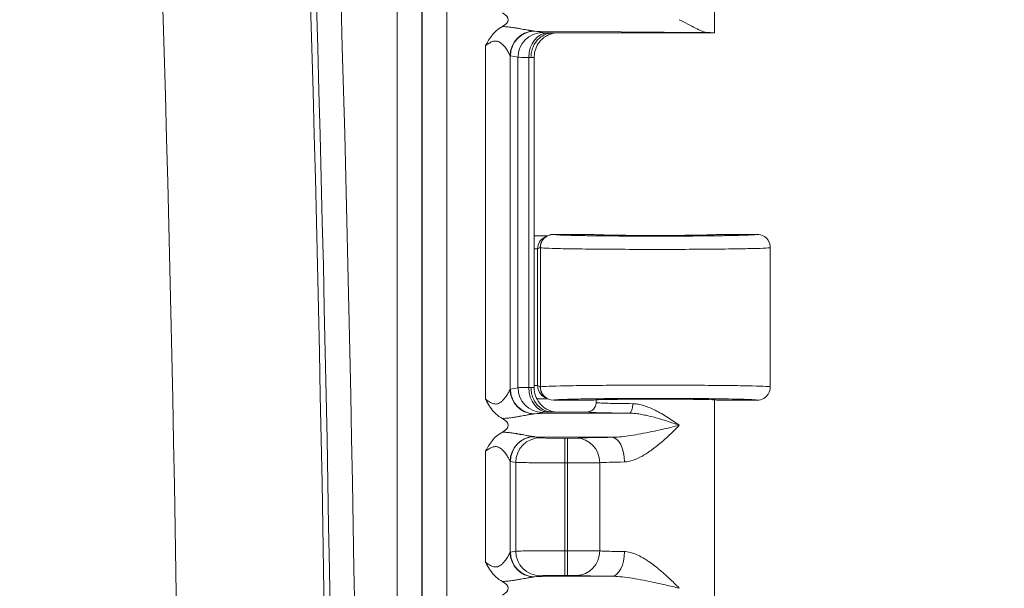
# Model space of a CAD drawing. Header units: inches. Extents: x 0 to 110, y 2 to 70.
# Tile 111 of 129: x 89.71 to 92.31, y 35.85 to 37.35. Entities that reach past the tile are written whole.
import ezdxf

# ---------------------------------------------------------------- set-up
doc = ezdxf.new("R2010")
doc.units = ezdxf.units.IN
doc.header["$LTSCALE"] = 3.25
doc.header["$MEASUREMENT"] = 0
for name, color, linetype, lineweight in [('Dimension (ANSI)', 7, 'Continuous', 9), ('Visible (ANSI)', 7, 'Continuous', 18), ('Visible Narrow (ANSI)', 7, 'Continuous', 5)]:
    doc.layers.add(name, color=color, linetype=linetype, lineweight=lineweight)
doc.styles.add('Note Text (ANSI)', font='arial.ttf')
doc.dimstyles.new('.XXX', dxfattribs={"dimscale": 3.25, "dimtxt": 0.095, "dimasz": 0.125, "dimexe": 0.1875, "dimexo": 0.125, "dimgap": 0.0625, "dimtad": 0, "dimtih": 1, "dimtoh": 1, "dimdec": 3, "dimrnd": 1e-08, "dimzin": 0, "dimdsep": 46, "dimtxsty": 'Note Text (ANSI)', "dimblk": 'Filled-1', "dimcen": 0.09, "dimdle": 0.45, "dimclrd": 256, "dimclre": 256, "dimclrt": 256, "dimadec": 0, "dimazin": 1, "dimtfac": 1.263158, "dimtofl": 0, "dimtmove": 0, "dimatfit": 3, "dimfxl": 1, "dimtolj": 1, "dimtzin": 4, "dimlwd": -1, "dimlwe": -1, "dimarcsym": 0})

# ---------------------------------------------------------------- blocks, each defined once
blk = doc.blocks.new('Filled-1')
at = {"color": 0}
for p, q in [((0, 0), (-1, 0.25)), ((-1, 0.25), (-1, -0.25)), ((-1, 0), (0, 0)), ((-1, -0.25), (0, 0))]:
    blk.add_line(p, q, dxfattribs=at)
at = {"color": 0, "flags": 128}
blk.add_lwpolyline([(-1, -0.25), (0, 0), (-1, 0.25), (-1, -0.25)], dxfattribs=at)
at = {"color": 0}
blk.add_solid([(-1, -0.25), (0, 0), (-1, 0.25), (-1, -0.25)], dxfattribs=at)
blk = doc.blocks.new('*D60')
at = {"layer": 'Defpoints', "color": 0, "transparency": 16777216}
for p in [(89.7069, 41.0811), (93.5097, 41.0811), (89.7069, 27.0561)]:
    blk.add_point(p, dxfattribs=at)
at = {"layer": 'Dimension (ANSI)', "transparency": 16777216}
for p, q in [((90.1132, 41.0811), (94.119, 41.0811)), ((93.5097, 40.6748), (93.5097, 34.4294)), ((93.5097, 27.4623), (93.5097, 33.7077)), ((90.1132, 27.0561), (94.119, 27.0561))]:
    blk.add_line(p, q, dxfattribs=at)
at = {"layer": 'Dimension (ANSI)', "transparency": 16777216, "xscale": 0.40625, "yscale": 0.40625, "zscale": 0.40625}
for p, rotation in [((93.5097, 41.0811), 90), ((93.5097, 27.0561), 270)]:
    blk.add_blockref('Filled-1', p, dxfattribs=dict(at, rotation=rotation))
at = {"layer": 'Dimension (ANSI)', "transparency": 16777216, "insert": (93.0032, 34.2263), "char_height": 0.30875, "attachment_point": 1, "style": 'Note Text (ANSI)'}
blk.add_mtext('\\A1;14.03', dxfattribs=at)

msp = doc.modelspace()

# ---------------------------------------------------------------- linework, layer by layer
at = {"layer": 'Visible (ANSI)'}
for p, q in [((91.5419, 37.8507), (91.5419, 37.3186)), ((91.5419, 37.3186), (91.1138, 37.3186)), ((91.0354, 37.3148), (91.0354, 37.3148)), ((91.0354, 37.2927), (91.0354, 37.2927)), ((91.0658, 36.3825), (91.0658, 37.2547)), ((91.1011, 36.7836), (91.0943, 36.7802)), ((91.1022, 36.7838), (91.1022, 36.7838)), ((91.2219, 36.7873), (91.1168, 36.7873)), ((91.6544, 36.7873), (91.5494, 36.7873)), ((91.6894, 36.7523), (91.6894, 36.3848)), ((91.0943, 36.357), (91.1011, 36.3535)), ((91.1022, 36.3533), (91.1022, 36.3533)), ((91.1168, 36.3498), (91.2219, 36.3498)), ((91.2294, 36.3507), (91.2294, 36.3436)), ((91.5419, 36.3507), (91.5419, 35.8186)), ((91.5494, 36.3498), (91.6544, 36.3498)), ((91.0086, 36.3041), (91.0086, 36.3041)), ((91.0354, 36.3085), (91.0354, 36.3085)), ((91.1138, 36.3186), (91.2044, 36.3186)), ((91.0354, 36.2448), (91.0354, 36.2448)), ((91.0354, 36.2308), (91.0354, 36.2308)), ((91.0354, 35.9064), (91.0354, 35.9063)), ((91.0086, 35.8741), (91.0086, 35.8741)), ((91.0354, 35.8785), (91.0354, 35.8785))]:
    msp.add_line(p, q, dxfattribs=at)
for centre, major_axis, ratio, start_param, end_param in [((90.9267, 37.3536), (-0.0702, 0), 0.412637, 2.479497, 3.803936), ((91.3857, 37.3186), (-0.1562, 0), 0.017455, 3.133593, 3.630531), ((91.0007, 37.2547), (0.0651, 0), 0.034893, 0.000033, 0.000097), ((91.0706, 36.8186), (-0.0345, -0.0069), 0.996044, 1.238569, 1.281992), ((91.1168, 36.7523), (0, 0.035), 0.999239, 0, 1.570796), ((91.1099, 36.7489), (0.0313, 0.0158), 0.998382, 1.414946, 1.415858), ((91.3857, 36.7873), (0.1637, 0), 0.017455, 3.141593, 6.283185), ((91.1168, 36.3848), (0, -0.035), 0.999239, 4.712389, 6.283185), ((91.1099, 36.3883), (0.0314, -0.0155), 0.998401, 4.859074, 4.859978), ((91.0706, 36.3186), (-0.0345, 0.0069), 0.996044, 5.903767, 5.903812), ((91.3857, 36.3498), (0.1637, 0), 0.017455, 0, 3.141593), ((90.9267, 36.2836), (0.0702, 0), 0.412637, 5.621092, 6.945529), ((90.9267, 35.8536), (0.0702, 0), 0.412637, 5.620974, 6.945529)]:
    msp.add_ellipse(centre, major_axis=major_axis, ratio=ratio, start_param=start_param, end_param=end_param, dxfattribs=at)
for points, knots in [([(91.4491, 37.3536), (91.4639, 37.3461), (91.4788, 37.338), (91.5045, 37.3251), (91.5154, 37.3201), (91.5236, 37.3199)], [0.0000001, 0.0000001, 0.0000001, 0.0000001, 0.135667, 0.135667, 0.2691124, 0.2691124, 0.2691124, 0.2691124]), ([(90.9374, 37.285), (90.9374, 37.2851), (90.9375, 37.2851), (90.9376, 37.2854), (90.9377, 37.2857), (90.9381, 37.2864), (90.9383, 37.2866), (90.9387, 37.2875), (90.939, 37.2881), (90.94, 37.2898), (90.9406, 37.291), (90.9426, 37.2945), (90.9439, 37.2969), (90.9484, 37.3043), (90.9517, 37.3092), (90.9611, 37.3207), (90.9695, 37.3291), (90.9821, 37.3358)], [-0.00062559, -0.00062559, -0.00062559, -0.00062559, 0, 0, 0.00128409, 0.00128409, 0.00217749, 0.00217749, 0.00396928, 0.00396928, 0.0075751, 0.0075751, 0.01506324, 0.01506324, 0.03166237, 0.03166237, 0.05600219, 0.05600219, 0.05600219, 0.05600219]), ([(91.0573, 37.2536), (91.0573, 37.2585), (91.0577, 37.2634), (91.0587, 37.2681), (91.0596, 37.2729), (91.0611, 37.2775), (91.0629, 37.2819), (91.0648, 37.2862), (91.067, 37.2904), (91.0697, 37.2941), (91.0723, 37.2979), (91.0753, 37.3013), (91.0786, 37.3044), (91.0819, 37.3074), (91.0854, 37.31), (91.0892, 37.3121), (91.093, 37.3142), (91.097, 37.3158), (91.1012, 37.3169), (91.1054, 37.318), (91.1098, 37.3186), (91.1138, 37.3186)], [0, 0, 0, 0, 0.142857, 0.142857, 0.142857, 0.285714, 0.285714, 0.285714, 0.428571, 0.428571, 0.428571, 0.571429, 0.571429, 0.571429, 0.714286, 0.714286, 0.714286, 0.857143, 0.857143, 0.857143, 1, 1, 1, 1]), ([(91.1195, 37.3186), (91.1195, 37.3186), (91.1195, 37.3186), (91.1184, 37.3184), (91.1171, 37.3182), (91.1144, 37.3175), (91.113, 37.3172), (91.1096, 37.3161), (91.1076, 37.3154), (91.1023, 37.3132), (91.099, 37.3115), (91.0912, 37.3065), (91.0867, 37.3028), (91.0783, 37.2936), (91.0745, 37.2878), (91.0688, 37.2754), (91.0669, 37.2686), (91.0659, 37.2594), (91.0658, 37.257), (91.0658, 37.2547)], [0.1317122, 0.1317122, 0.1317122, 0.1317122, 0.1318072, 0.1318072, 0.1457751, 0.1457751, 0.1579251, 0.1579251, 0.1748924, 0.1748924, 0.2029649, 0.2029649, 0.2465679, 0.2465679, 0.2980328, 0.2980328, 0.350578, 0.350578, 0.3685429, 0.3685429, 0.3685429, 0.3685429]), ([(91.0673, 36.7837), (91.0679, 36.7837), (91.0684, 36.7836), (91.0689, 36.7836), (91.0695, 36.7836), (91.07, 36.7836), (91.0705, 36.7836)], [0, 0, 0, 0, 0.499997, 0.499997, 0.499997, 0.999994, 0.999994, 0.999994, 0.999994]), ([(91.0705, 36.7836), (91.0738, 36.7836), (91.077, 36.7836), (91.0802, 36.7836), (91.0814, 36.7836), (91.0825, 36.7836), (91.0837, 36.7836), (91.0866, 36.7836), (91.0896, 36.7837), (91.0925, 36.7837), (91.094, 36.7837), (91.0954, 36.7837), (91.0968, 36.7837), (91.0984, 36.7838), (91.0999, 36.7838), (91.1015, 36.7838)], [0, 0, 0, 0, 0.2460897, 0.2460897, 0.2460897, 0.3333333, 0.3333333, 0.3333333, 0.5568352, 0.5568352, 0.5568352, 0.6666667, 0.6666667, 0.6666667, 0.7848083, 0.7848083, 0.7848083, 0.7848083]), ([(91.6544, 36.7873), (91.6605, 36.7873), (91.6666, 36.7857), (91.6719, 36.7826), (91.6746, 36.7811), (91.6771, 36.7792), (91.6792, 36.7771), (91.6813, 36.775), (91.6832, 36.7725), (91.6847, 36.7698), (91.6878, 36.7645), (91.6894, 36.7584), (91.6894, 36.7523)], [0, 0, 0, 0, 0.333333, 0.333333, 0.333333, 0.499913, 0.499913, 0.499913, 0.666667, 0.666667, 0.666667, 1, 1, 1, 1]), ([(91.0573, 36.3836), (91.0573, 36.378), (91.0579, 36.3723), (91.0591, 36.3669), (91.0603, 36.3614), (91.0623, 36.3561), (91.0648, 36.3512), (91.0673, 36.3462), (91.0703, 36.3417), (91.0739, 36.3376), (91.0774, 36.3336), (91.0813, 36.3301), (91.0857, 36.3272), (91.09, 36.3244), (91.0947, 36.3222), (91.0993, 36.3208), (91.104, 36.3193), (91.1087, 36.3186), (91.1138, 36.3186)], [0, 0, 0, 0, 0.166667, 0.166667, 0.166667, 0.333333, 0.333333, 0.333333, 0.5, 0.5, 0.5, 0.666667, 0.666667, 0.666667, 0.833333, 0.833333, 0.833333, 1, 1, 1, 1]), ([(91.0658, 36.3825), (91.0658, 36.3755), (91.067, 36.3683), (91.0714, 36.3552), (91.0747, 36.3489), (91.083, 36.3379), (91.0881, 36.333), (91.0965, 36.3272), (91.0994, 36.3255), (91.1052, 36.3227), (91.108, 36.3216), (91.1127, 36.3201), (91.1146, 36.3196), (91.1171, 36.319), (91.1179, 36.3188), (91.1189, 36.3187), (91.1192, 36.3186), (91.1195, 36.3186)], [0, 0, 0, 0, 0.0535025, 0.0535025, 0.1061013, 0.1061013, 0.1586868, 0.1586868, 0.1843444, 0.1843444, 0.2081123, 0.2081123, 0.2244023, 0.2244023, 0.2329263, 0.2329263, 0.2364161, 0.2364161, 0.2364161, 0.2364161]), ([(91.6894, 36.3848), (91.6894, 36.3787), (91.6878, 36.3726), (91.6847, 36.3673), (91.6832, 36.3647), (91.6813, 36.3622), (91.6792, 36.3601), (91.6771, 36.358), (91.6746, 36.356), (91.6719, 36.3545), (91.6666, 36.3515), (91.6605, 36.3498), (91.6544, 36.3498)], [0, 0, 0, 0, 0.333333, 0.333333, 0.333333, 0.500146, 0.500146, 0.500146, 0.666667, 0.666667, 0.666667, 1, 1, 1, 1]), ([(90.9821, 36.3014), (90.9757, 36.3048), (90.9697, 36.309), (90.9643, 36.3139), (90.9637, 36.3145), (90.9631, 36.3151), (90.9625, 36.3157), (90.9578, 36.3203), (90.9536, 36.3254), (90.9497, 36.3311), (90.949, 36.3321), (90.9483, 36.3332), (90.9476, 36.3343), (90.944, 36.3398), (90.9406, 36.3458), (90.9374, 36.3522)], [0, 0, 0, 0, 0.333333, 0.333333, 0.333333, 0.372535, 0.372535, 0.372535, 0.666667, 0.666667, 0.666667, 0.721011, 0.721011, 0.721011, 1, 1, 1, 1]), ([(91.1015, 36.3534), (91.0983, 36.3534), (91.0951, 36.3534), (91.0883, 36.3535), (91.0848, 36.3535), (91.0784, 36.3536), (91.0755, 36.3536), (91.0726, 36.3536)], [-0.08665838, -0.08665838, -0.08665838, -0.08665838, -0.05735899, -0.05735899, -0.02778619, -0.02778619, -0.0052301, -0.0052301, -0.0052301, -0.0052301]), ([(91.2044, 36.3186), (91.2088, 36.3186), (91.2132, 36.3197), (91.2169, 36.3219), (91.2188, 36.323), (91.2206, 36.3244), (91.2221, 36.3259), (91.2236, 36.3274), (91.225, 36.3292), (91.2261, 36.3311), (91.2283, 36.3349), (91.2294, 36.3392), (91.2294, 36.3436)], [0, 0, 0, 0, 0.3333333, 0.3333333, 0.3333333, 0.4993877, 0.4993877, 0.4993877, 0.6666667, 0.6666667, 0.6666667, 0.9993296, 0.9993296, 0.9993296, 0.9993296]), ([(90.9374, 36.215), (90.9374, 36.2151), (90.9375, 36.2151), (90.9376, 36.2154), (90.9377, 36.2157), (90.9381, 36.2164), (90.9383, 36.2166), (90.9387, 36.2175), (90.939, 36.2181), (90.94, 36.2198), (90.9406, 36.221), (90.9426, 36.2245), (90.9439, 36.2269), (90.9484, 36.2343), (90.9517, 36.2392), (90.9611, 36.2507), (90.9695, 36.2591), (90.9821, 36.2658)], [-0.00062559, -0.00062559, -0.00062559, -0.00062559, 0, 0, 0.00128069, 0.00128069, 0.00217179, 0.00217179, 0.00395896, 0.00395896, 0.00755549, 0.00755549, 0.0150246, 0.0150246, 0.03158177, 0.03158177, 0.05585964, 0.05585964, 0.05585964, 0.05585964]), ([(90.9821, 35.8714), (90.9757, 35.8748), (90.9697, 35.879), (90.9643, 35.8839), (90.9637, 35.8845), (90.9631, 35.8851), (90.9625, 35.8857), (90.9578, 35.8903), (90.9536, 35.8954), (90.9497, 35.9011), (90.949, 35.9021), (90.9483, 35.9032), (90.9476, 35.9043), (90.944, 35.9098), (90.9406, 35.9158), (90.9374, 35.9222)], [0, 0, 0, 0, 0.333333, 0.333333, 0.333333, 0.372532, 0.372532, 0.372532, 0.666667, 0.666667, 0.666667, 0.721008, 0.721008, 0.721008, 1, 1, 1, 1])]:
    msp.add_open_spline(points, degree=3, knots=knots, dxfattribs=at)
at = {"layer": 'Visible Narrow (ANSI)'}
for p, q in [((90.7038, 40.0481), (90.7038, 28.0891)), ((90.7688, 40.0481), (90.7688, 28.0891)), ((90.7698, 28.0882), (90.7698, 40.049)), ((90.8348, 28.0882), (90.8348, 40.049)), ((91.0677, 37.3235), (91.5236, 37.3199)), ((91.0677, 37.3235), (91.0878, 37.3195)), ((90.9374, 37.285), (90.9374, 36.3522)), ((91.0021, 37.259), (91.0021, 36.3782)), ((91.0029, 37.2585), (91.023, 37.2545)), ((91.023, 37.2545), (91.023, 36.3827)), ((91.0514, 37.2539), (91.0514, 36.3833)), ((91.1171, 36.7872), (91.1168, 36.7873)), ((91.0749, 36.7489), (91.0658, 36.7489)), ((91.0818, 36.7523), (91.0749, 36.7489)), ((91.0749, 36.3883), (91.0749, 36.7489)), ((91.0821, 36.7522), (91.0818, 36.7523)), ((91.0821, 36.7522), (91.0821, 36.385)), ((91.0029, 36.3787), (91.023, 36.3827)), ((91.0749, 36.3883), (91.0658, 36.3883)), ((91.0749, 36.3883), (91.0818, 36.3848)), ((91.0818, 36.3848), (91.0821, 36.385)), ((91.1168, 36.3498), (91.1171, 36.35)), ((91.0677, 36.3137), (91.0878, 36.3177)), ((91.0677, 36.3137), (91.3166, 36.3156)), ((91.0677, 36.2535), (91.2708, 36.2519)), ((91.0677, 36.2535), (91.0819, 36.2506)), ((91.1467, 36.1846), (91.1467, 36.2496)), ((91.1467, 36.2496), (91.1541, 36.2496)), ((91.1541, 36.1846), (91.1541, 36.2496)), ((90.9374, 36.215), (90.9374, 35.9222)), ((91.0021, 36.189), (91.0021, 35.9482)), ((91.0029, 36.1885), (91.0172, 36.1857)), ((91.0172, 36.1857), (91.0172, 35.9515)), ((91.1467, 36.1846), (91.1467, 35.9525)), ((91.1467, 36.1846), (91.1541, 36.1846)), ((91.1541, 36.1846), (91.1541, 35.9525)), ((91.2387, 36.1849), (91.2387, 35.9523)), ((91.0029, 35.9487), (91.0172, 35.9515)), ((91.1467, 35.9525), (91.1541, 35.9525)), ((91.1467, 35.8875), (91.1467, 35.9525)), ((91.1541, 35.8875), (91.1541, 35.9525)), ((91.0677, 35.8837), (91.0819, 35.8865)), ((91.1467, 35.8875), (91.1541, 35.8875)), ((91.0677, 35.8837), (91.2708, 35.8853))]:
    msp.add_line(p, q, dxfattribs=at)
for radius in [112.5149, 112.5304, 112.5954, 112.1249]:
    msp.add_arc((-21.9906, 34.0686), radius, 358.131383, 1.868617, dxfattribs=at)
for centre, major_axis, ratio, start_param, end_param in [((91.0669, 37.259), (0.0468, 0.0451), 0.992151, 0.842128, 2.370478), ((91.0677, 37.2585), (0.0127, 0.0637), 0.996044, 0.197689, 1.766964), ((91.0878, 37.2545), (0.0127, 0.0637), 0.996044, 0.197763, 1.766963), ((91.102, 37.2539), (0.0014, 0.065), 0.777978, 0.027774, 1.587614), ((91.0008, 37.2525), (0.065, 0), 0.03467, 0.516581, 0.67895), ((91.0007, 37.2547), (0.0651, 0), 0.034893, 5.766594, 6.283219), ((91.1099, 36.7489), (0.0313, 0.0158), 0.998382, 1.568224, 2.67581), ((91.1171, 36.7522), (0.0156, 0.0313), 0.999239, 0.46383, 2.034018), ((91.1513, 36.3826), (-0.1288, 0), 0.008753, 5.600619, 6.195678), ((91.0878, 36.3827), (0.0127, -0.0637), 0.996044, 4.51622, 6.085475), ((91.0006, 36.3847), (0.0652, 0), 0.035069, 5.604491, 5.7665), ((91.102, 36.3833), (0.0014, -0.065), 0.777979, 4.695572, 6.255395), ((91.0028, 36.3825), (-0.063, 0), 0.035436, 3.666836, 3.666852), ((91.0028, 36.3825), (-0.063, 0), 0.035436, 3.141771, 3.66682), ((91.1099, 36.3883), (0.0314, -0.0155), 0.998401, 3.599147, 4.7067), ((91.1171, 36.385), (0.0156, -0.0313), 0.999239, 4.249165, 5.818974), ((91.0026, 36.3764), (-0.00076, -0.00229), 0.543075, 3.441459, 3.99128), ((91.0669, 36.3782), (-0.0468, 0.0451), 0.992153, 0.771304, 2.29972), ((91.0677, 36.3787), (0.0127, -0.0637), 0.996044, 4.516222, 6.085497), ((91.3166, 36.3406), (-0.0002, -0.025), 0.380987, 0.018874, 1.573522), ((91.0669, 36.189), (0.0468, 0.0451), 0.992151, 0.842128, 2.370478), ((91.0677, 36.1885), (0.0127, 0.0637), 0.996044, 0.197689, 1.766964), ((91.0819, 36.1857), (0.0127, 0.0637), 0.996044, 0.197737, 1.766966), ((91.2707, 36.1869), (-0.0007, 0.065), 0.519707, 4.707101, 6.262973), ((91.1776, 36.1849), (-0.0031, 0.0649), 0.940262, 4.66704, 6.231911), ((91.3857, 36.1836), (-0.1563, 0), 0.024701, 5.258729, 5.936285), ((91.0026, 35.9464), (-0.00076, -0.00229), 0.543075, 3.441459, 3.99128), ((91.0669, 35.9482), (-0.0468, 0.0451), 0.992153, 0.771304, 2.29972), ((91.0677, 35.9487), (0.0127, -0.0637), 0.996044, 4.516222, 6.085497), ((91.0819, 35.9515), (0.0127, -0.0637), 0.996044, 4.516219, 6.085428), ((91.1776, 35.9523), (-0.0031, -0.0649), 0.940262, 0.051276, 1.616146), ((91.2708, 35.9503), (-0.0007, -0.065), 0.519505, 0.020946, 1.576251)]:
    msp.add_ellipse(centre, major_axis=major_axis, ratio=ratio, start_param=start_param, end_param=end_param, dxfattribs=at)
for points, knots in [([(90.9821, 37.3358), (90.9847, 37.3356), (90.9875, 37.3354), (90.9904, 37.3352), (90.9933, 37.3349), (90.9964, 37.3346), (90.9995, 37.3343), (91.0027, 37.3339), (91.006, 37.3335), (91.0093, 37.333), (91.0094, 37.333), (91.0096, 37.333), (91.0098, 37.3329), (91.0129, 37.3325), (91.0161, 37.332), (91.0192, 37.3315), (91.0194, 37.3314), (91.0196, 37.3314), (91.0199, 37.3314), (91.0229, 37.3309), (91.0259, 37.3303), (91.0288, 37.3298), (91.029, 37.3298), (91.0293, 37.3297), (91.0296, 37.3297), (91.0324, 37.3292), (91.0351, 37.3287), (91.0376, 37.3282), (91.0379, 37.3281), (91.0382, 37.3281), (91.0385, 37.328), (91.041, 37.3276), (91.0433, 37.3271), (91.0454, 37.3268), (91.0457, 37.3267), (91.046, 37.3266), (91.0463, 37.3266), (91.0483, 37.3262), (91.0501, 37.3259), (91.0518, 37.3256), (91.0521, 37.3255), (91.0524, 37.3255), (91.0527, 37.3254), (91.0543, 37.3251), (91.0557, 37.3249), (91.057, 37.3247), (91.0573, 37.3246), (91.0576, 37.3246), (91.0578, 37.3246), (91.0591, 37.3244), (91.0602, 37.3242), (91.0613, 37.3241), (91.0615, 37.324), (91.0617, 37.324), (91.062, 37.324), (91.063, 37.3238), (91.0638, 37.3237), (91.0647, 37.3237)], [0.0000025, 0.0000025, 0.0000025, 0.0000025, 0.0909091, 0.0909091, 0.0909091, 0.1818182, 0.1818182, 0.1818182, 0.2727273, 0.2727273, 0.2727273, 0.2773277, 0.2773277, 0.2773277, 0.3636364, 0.3636364, 0.3636364, 0.3700444, 0.3700444, 0.3700444, 0.4545455, 0.4545455, 0.4545455, 0.4627586, 0.4627586, 0.4627586, 0.5454545, 0.5454545, 0.5454545, 0.5554928, 0.5554928, 0.5554928, 0.6363636, 0.6363636, 0.6363636, 0.6482745, 0.6482745, 0.6482745, 0.7272727, 0.7272727, 0.7272727, 0.7409922, 0.7409922, 0.7409922, 0.8181818, 0.8181818, 0.8181818, 0.8337261, 0.8337261, 0.8337261, 0.9090909, 0.9090909, 0.9090909, 0.9264008, 0.9264008, 0.9264008, 1, 1, 1, 1]), ([(91.0647, 37.3237), (91.0652, 37.3236), (91.0662, 37.3235), (91.0672, 37.3235), (91.0677, 37.3235)], [0.00017, 0.00017, 0.00017, 0.00017, 0.5, 1, 1, 1, 1]), ([(91.0878, 37.3195), (91.088, 37.3194), (91.0884, 37.3194), (91.0888, 37.3193), (91.0896, 37.3193), (91.0908, 37.3192), (91.0922, 37.3192), (91.0936, 37.3191), (91.0951, 37.319), (91.0969, 37.319), (91.0984, 37.3189), (91.1001, 37.3189), (91.102, 37.3189)], [0, 0, 0, 0, 0.1912749, 0.1912749, 0.1912749, 0.5, 0.5, 0.5, 0.7763274, 0.7763274, 0.7763274, 1, 1, 1, 1]), ([(90.9374, 37.285), (90.9392, 37.2863), (90.9409, 37.2876), (90.9425, 37.2887), (90.9441, 37.2898), (90.9457, 37.2909), (90.9472, 37.2918), (90.9486, 37.2926), (90.95, 37.2934), (90.9514, 37.2941), (90.9527, 37.2948), (90.954, 37.2953), (90.9553, 37.2958), (90.9565, 37.2962), (90.9577, 37.2966), (90.9589, 37.2968), (90.9601, 37.2971), (90.9613, 37.2973), (90.9625, 37.2973), (90.9636, 37.2974), (90.9648, 37.2974), (90.966, 37.2972), (90.9672, 37.2971), (90.9685, 37.2968), (90.9697, 37.2964), (90.971, 37.296), (90.9723, 37.2955), (90.9737, 37.2948), (90.9751, 37.294), (90.9765, 37.2931), (90.978, 37.292), (90.9794, 37.2909), (90.9809, 37.2896), (90.9824, 37.2881), (90.9838, 37.2867), (90.9853, 37.2851), (90.9867, 37.2834), (90.9881, 37.2817), (90.9894, 37.28), (90.9907, 37.2782), (90.9919, 37.2765), (90.9931, 37.2748), (90.9942, 37.2731), (90.9952, 37.2715), (90.9962, 37.27), (90.997, 37.2686), (90.9978, 37.2672), (90.9985, 37.266), (90.9991, 37.2649), (90.9997, 37.2638), (91.0002, 37.2629), (91.0006, 37.2621), (91.001, 37.2613), (91.0013, 37.2607), (91.0016, 37.2602), (91.0018, 37.2596), (91.002, 37.2593), (91.0021, 37.259)], [0.0000131, 0.0000131, 0.0000131, 0.0000131, 0.0526316, 0.0526316, 0.0526316, 0.1052632, 0.1052632, 0.1052632, 0.1578947, 0.1578947, 0.1578947, 0.2105263, 0.2105263, 0.2105263, 0.2631579, 0.2631579, 0.2631579, 0.3157895, 0.3157895, 0.3157895, 0.3684211, 0.3684211, 0.3684211, 0.4210526, 0.4210526, 0.4210526, 0.4736842, 0.4736842, 0.4736842, 0.5263158, 0.5263158, 0.5263158, 0.5789474, 0.5789474, 0.5789474, 0.6315789, 0.6315789, 0.6315789, 0.6842105, 0.6842105, 0.6842105, 0.7368421, 0.7368421, 0.7368421, 0.7894737, 0.7894737, 0.7894737, 0.8421053, 0.8421053, 0.8421053, 0.8947368, 0.8947368, 0.8947368, 0.9473684, 0.9473684, 0.9473684, 0.9999994, 0.9999994, 0.9999994, 0.9999994]), ([(91.023, 37.2545), (91.0241, 37.2544), (91.0302, 37.2542), (91.0433, 37.254), (91.0514, 37.2539)], [0.0000001, 0.0000001, 0.0000001, 0.0000001, 0.5, 0.9999997, 0.9999997, 0.9999997, 0.9999997]), ([(91.6544, 36.7873), (91.6545, 36.7871), (91.6534, 36.7868), (91.6497, 36.7864), (91.6472, 36.7862), (91.6395, 36.7858), (91.6338, 36.7855), (91.6226, 36.7851), (91.6179, 36.785), (91.6032, 36.7845), (91.592, 36.7843), (91.5744, 36.784), (91.5692, 36.7839), (91.5486, 36.7836), (91.5318, 36.7834), (91.5095, 36.7832), (91.5051, 36.7831), (91.4802, 36.7829), (91.4585, 36.7828), (91.4336, 36.7827), (91.4309, 36.7827), (91.4037, 36.7826), (91.3786, 36.7826), (91.3535, 36.7827), (91.353, 36.7827), (91.3274, 36.7827), (91.3027, 36.7828), (91.2778, 36.783), (91.2762, 36.783), (91.2531, 36.7832), (91.233, 36.7834), (91.2117, 36.7837), (91.2086, 36.7838), (91.1898, 36.7841), (91.1757, 36.7844), (91.1602, 36.7848), (91.1568, 36.7849), (91.144, 36.7852), (91.1362, 36.7855), (91.1276, 36.786), (91.1253, 36.7861), (91.1198, 36.7866), (91.1177, 36.7869), (91.1171, 36.7872)], [0, 0, 0, 0, 0.04854, 0.04854, 0.090909, 0.090909, 0.147971, 0.147971, 0.181818, 0.181818, 0.246869, 0.246869, 0.272727, 0.272727, 0.345864, 0.345864, 0.363636, 0.363636, 0.444869, 0.444869, 0.454545, 0.454545, 0.543838, 0.543838, 0.545455, 0.545455, 0.636364, 0.636364, 0.642813, 0.642813, 0.727273, 0.727273, 0.741774, 0.741774, 0.818182, 0.818182, 0.840631, 0.840631, 0.909091, 0.909091, 0.940055, 0.940055, 1, 1, 1, 1]), ([(90.9374, 36.3522), (90.9421, 36.3487), (90.9464, 36.3457), (90.9505, 36.3435), (90.9545, 36.3414), (90.9585, 36.3401), (90.9621, 36.3398), (90.9657, 36.3395), (90.9689, 36.3402), (90.9717, 36.3414), (90.9746, 36.3426), (90.977, 36.3444), (90.9792, 36.3462), (90.9814, 36.348), (90.9833, 36.3499), (90.9851, 36.3519), (90.9868, 36.3538), (90.9883, 36.3557), (90.9897, 36.3575), (90.991, 36.3594), (90.9922, 36.3611), (90.9933, 36.3627), (90.9944, 36.3644), (90.9954, 36.3659), (90.9962, 36.3673), (90.9971, 36.3687), (90.9978, 36.37), (90.9984, 36.3711), (90.9991, 36.3723), (90.9996, 36.3733), (91.0001, 36.3742), (91.0006, 36.375), (91.001, 36.3758), (91.0013, 36.3765), (91.0017, 36.3772), (91.0019, 36.3778), (91.0021, 36.3782)], [0, 0, 0, 0, 0.0833333, 0.0833333, 0.0833333, 0.1666667, 0.1666667, 0.1666667, 0.25, 0.25, 0.25, 0.3333333, 0.3333333, 0.3333333, 0.4166667, 0.4166667, 0.4166667, 0.5, 0.5, 0.5, 0.5833333, 0.5833333, 0.5833333, 0.6666667, 0.6666667, 0.6666667, 0.75, 0.75, 0.75, 0.8333333, 0.8333333, 0.8333333, 0.9166667, 0.9166667, 0.9166667, 0.9999998, 0.9999998, 0.9999998, 0.9999998]), ([(91.1171, 36.35), (91.1177, 36.3503), (91.1198, 36.3506), (91.1253, 36.351), (91.1275, 36.3512), (91.1361, 36.3516), (91.144, 36.3519), (91.1568, 36.3523), (91.1602, 36.3524), (91.1757, 36.3528), (91.1898, 36.3531), (91.2086, 36.3534), (91.2117, 36.3534), (91.233, 36.3537), (91.2531, 36.3539), (91.2761, 36.3541), (91.2778, 36.3541), (91.3028, 36.3543), (91.3274, 36.3544), (91.353, 36.3545), (91.3534, 36.3545), (91.3786, 36.3545), (91.4037, 36.3545), (91.4309, 36.3545), (91.4336, 36.3545), (91.4584, 36.3544), (91.4802, 36.3542), (91.5051, 36.354), (91.5095, 36.354), (91.5318, 36.3538), (91.5486, 36.3536), (91.5692, 36.3533), (91.5744, 36.3532), (91.592, 36.3529), (91.6032, 36.3526), (91.6179, 36.3522), (91.6225, 36.3521), (91.6337, 36.3517), (91.6395, 36.3514), (91.6472, 36.3509), (91.6497, 36.3507), (91.6534, 36.3503), (91.6545, 36.3501), (91.6544, 36.3498)], [0, 0, 0, 0, 0.059826, 0.059826, 0.090909, 0.090909, 0.159284, 0.159284, 0.181818, 0.181818, 0.258129, 0.258129, 0.272727, 0.272727, 0.357091, 0.357091, 0.363636, 0.363636, 0.454545, 0.454545, 0.456068, 0.456068, 0.545455, 0.545455, 0.555039, 0.555039, 0.636364, 0.636364, 0.654046, 0.654046, 0.727273, 0.727273, 0.753042, 0.753042, 0.818182, 0.818182, 0.851942, 0.851942, 0.909091, 0.909091, 0.951373, 0.951373, 1, 1, 1, 1]), ([(91.3262, 36.3406), (91.33, 36.3406), (91.3341, 36.3402), (91.3384, 36.3396), (91.3426, 36.3389), (91.3471, 36.3379), (91.3517, 36.3366), (91.3563, 36.3353), (91.3611, 36.3336), (91.366, 36.3317), (91.371, 36.3298), (91.3761, 36.3276), (91.3813, 36.3251), (91.3866, 36.3226), (91.392, 36.3198), (91.3976, 36.3167), (91.4031, 36.3137), (91.4089, 36.3103), (91.4147, 36.3067), (91.4205, 36.3031), (91.4263, 36.2993), (91.4321, 36.2954), (91.4379, 36.2916), (91.4435, 36.2876), (91.4491, 36.2836)], [0.0000005, 0.0000005, 0.0000005, 0.0000005, 0.125, 0.125, 0.125, 0.25, 0.25, 0.25, 0.375, 0.375, 0.375, 0.5, 0.5, 0.5, 0.625, 0.625, 0.625, 0.75, 0.75, 0.75, 0.875, 0.875, 0.875, 1, 1, 1, 1]), ([(91.0647, 36.3135), (91.0652, 36.3135), (91.0662, 36.3136), (91.0672, 36.3137), (91.0677, 36.3137)], [0.0000519, 0.0000519, 0.0000519, 0.0000519, 0.5, 1, 1, 1, 1]), ([(91.0878, 36.3177), (91.0879, 36.3177), (91.088, 36.3177), (91.0882, 36.3178), (91.0887, 36.3178), (91.0893, 36.3179), (91.0901, 36.3179), (91.091, 36.318), (91.0921, 36.318), (91.0934, 36.3181), (91.0939, 36.3181), (91.0944, 36.3181), (91.0949, 36.3181), (91.0969, 36.3182), (91.0992, 36.3182), (91.102, 36.3183)], [0.0000003, 0.0000003, 0.0000003, 0.0000003, 0.1045314, 0.1045314, 0.1045314, 0.3333333, 0.3333333, 0.3333333, 0.5785846, 0.5785846, 0.5785846, 0.6666667, 0.6666667, 0.6666667, 1, 1, 1, 1]), ([(91.2044, 36.3186), (91.2044, 36.3183), (91.2076, 36.3178), (91.2224, 36.3171), (91.2463, 36.3165), (91.2782, 36.316), (91.3031, 36.3157), (91.3166, 36.3156)], [0, 0, 0, 0, 0.2, 0.4, 0.6, 0.8, 0.999999, 0.999999, 0.999999, 0.999999]), ([(91.3166, 36.3156), (91.3205, 36.3156), (91.3246, 36.3154), (91.3289, 36.3151), (91.3332, 36.3147), (91.3377, 36.3141), (91.3425, 36.3134), (91.3473, 36.3127), (91.3522, 36.3118), (91.3574, 36.3107), (91.3626, 36.3097), (91.368, 36.3084), (91.3737, 36.307), (91.3793, 36.3056), (91.3851, 36.3041), (91.3912, 36.3023), (91.3973, 36.3006), (91.4036, 36.2987), (91.41, 36.2967), (91.4165, 36.2947), (91.4231, 36.2925), (91.4296, 36.2903), (91.435, 36.2885), (91.4403, 36.2867), (91.4456, 36.2848), (91.4468, 36.2844), (91.448, 36.284), (91.4491, 36.2836)], [0, 0, 0, 0, 0.125, 0.125, 0.125, 0.25, 0.25, 0.25, 0.375, 0.375, 0.375, 0.5, 0.5, 0.5, 0.625, 0.625, 0.625, 0.75, 0.75, 0.75, 0.875, 0.875, 0.875, 0.977202, 0.977202, 0.977202, 1, 1, 1, 1]), ([(91.2708, 36.2519), (91.277, 36.2519), (91.2837, 36.2522), (91.291, 36.2528), (91.2983, 36.2535), (91.3061, 36.2544), (91.3144, 36.2556), (91.3227, 36.2567), (91.3315, 36.2581), (91.3406, 36.2598), (91.3498, 36.2614), (91.3593, 36.2633), (91.369, 36.2653), (91.3787, 36.2673), (91.3886, 36.2694), (91.3982, 36.2716), (91.4054, 36.2732), (91.4125, 36.2748), (91.4192, 36.2764), (91.4214, 36.2769), (91.4236, 36.2774), (91.4258, 36.2779), (91.4343, 36.28), (91.442, 36.2818), (91.4491, 36.2836)], [0.0000141, 0.0000141, 0.0000141, 0.0000141, 0.1428571, 0.1428571, 0.1428571, 0.2857143, 0.2857143, 0.2857143, 0.4285714, 0.4285714, 0.4285714, 0.5714286, 0.5714286, 0.5714286, 0.7142857, 0.7142857, 0.7142857, 0.8213407, 0.8213407, 0.8213407, 0.8571429, 0.8571429, 0.8571429, 1, 1, 1, 1]), ([(91.3045, 36.1869), (91.3115, 36.187), (91.3264, 36.19), (91.3512, 36.2015), (91.3775, 36.2189), (91.4048, 36.2409), (91.4302, 36.2644), (91.4432, 36.2775), (91.4491, 36.2836)], [0.0000486, 0.0000486, 0.0000486, 0.0000486, 0.1666667, 0.3333333, 0.5, 0.6666667, 0.8333333, 1, 1, 1, 1]), ([(90.9821, 36.2658), (90.9847, 36.2656), (90.9875, 36.2654), (90.9904, 36.2652), (90.9933, 36.2649), (90.9964, 36.2646), (90.9995, 36.2643), (91.0027, 36.2639), (91.006, 36.2635), (91.0093, 36.263), (91.0094, 36.263), (91.0096, 36.263), (91.0098, 36.2629), (91.0129, 36.2625), (91.0161, 36.262), (91.0192, 36.2615), (91.0194, 36.2614), (91.0196, 36.2614), (91.0199, 36.2614), (91.0229, 36.2609), (91.0259, 36.2603), (91.0288, 36.2598), (91.029, 36.2598), (91.0293, 36.2597), (91.0296, 36.2597), (91.0324, 36.2592), (91.0351, 36.2587), (91.0376, 36.2582), (91.0379, 36.2581), (91.0382, 36.2581), (91.0385, 36.258), (91.041, 36.2576), (91.0433, 36.2571), (91.0454, 36.2568), (91.0457, 36.2567), (91.046, 36.2566), (91.0463, 36.2566), (91.0483, 36.2562), (91.0501, 36.2559), (91.0518, 36.2556), (91.0521, 36.2555), (91.0524, 36.2555), (91.0527, 36.2554), (91.0543, 36.2551), (91.0557, 36.2549), (91.057, 36.2547), (91.0573, 36.2546), (91.0576, 36.2546), (91.0578, 36.2546), (91.0591, 36.2544), (91.0602, 36.2542), (91.0613, 36.2541), (91.0615, 36.254), (91.0617, 36.254), (91.062, 36.254), (91.063, 36.2538), (91.0638, 36.2537), (91.0647, 36.2537)], [0.0000026, 0.0000026, 0.0000026, 0.0000026, 0.0909091, 0.0909091, 0.0909091, 0.1818182, 0.1818182, 0.1818182, 0.2727273, 0.2727273, 0.2727273, 0.277316, 0.277316, 0.277316, 0.3636364, 0.3636364, 0.3636364, 0.370042, 0.370042, 0.370042, 0.4545455, 0.4545455, 0.4545455, 0.4627655, 0.4627655, 0.4627655, 0.5454545, 0.5454545, 0.5454545, 0.555509, 0.555509, 0.555509, 0.6363636, 0.6363636, 0.6363636, 0.6483002, 0.6483002, 0.6483002, 0.7272727, 0.7272727, 0.7272727, 0.7410269, 0.7410269, 0.7410269, 0.8181818, 0.8181818, 0.8181818, 0.8337701, 0.8337701, 0.8337701, 0.9090909, 0.9090909, 0.9090909, 0.9264538, 0.9264538, 0.9264538, 1, 1, 1, 1]), ([(91.0647, 36.2537), (91.0652, 36.2536), (91.0662, 36.2535), (91.0672, 36.2535), (91.0677, 36.2535)], [0.00017, 0.00017, 0.00017, 0.00017, 0.5, 1, 1, 1, 1]), ([(91.0819, 36.2506), (91.0821, 36.2506), (91.0824, 36.2506), (91.0827, 36.2505), (91.0835, 36.2505), (91.0847, 36.2504), (91.0864, 36.2503), (91.0873, 36.2503), (91.0884, 36.2502), (91.0896, 36.2502), (91.0915, 36.2501), (91.0937, 36.2501), (91.0962, 36.25), (91.0981, 36.25), (91.1001, 36.2499), (91.1023, 36.2499), (91.1048, 36.2499), (91.1075, 36.2498), (91.1104, 36.2498), (91.1133, 36.2498), (91.1164, 36.2497), (91.1195, 36.2497), (91.1222, 36.2497), (91.125, 36.2497), (91.1277, 36.2497), (91.1316, 36.2496), (91.1355, 36.2496), (91.1395, 36.2496), (91.1419, 36.2496), (91.1442, 36.2496), (91.1467, 36.2496)], [0.0000002, 0.0000002, 0.0000002, 0.0000002, 0.061268, 0.061268, 0.061268, 0.2, 0.2, 0.2, 0.2782956, 0.2782956, 0.2782956, 0.4, 0.4, 0.4, 0.4935527, 0.4935527, 0.4935527, 0.6, 0.6, 0.6, 0.7087411, 0.7087411, 0.7087411, 0.8, 0.8, 0.8, 0.9259486, 0.9259486, 0.9259486, 1, 1, 1, 1]), ([(90.9374, 36.215), (90.9392, 36.2163), (90.9409, 36.2176), (90.9425, 36.2187), (90.9441, 36.2198), (90.9457, 36.2209), (90.9472, 36.2218), (90.9486, 36.2226), (90.95, 36.2234), (90.9514, 36.2241), (90.9527, 36.2248), (90.954, 36.2253), (90.9553, 36.2258), (90.9565, 36.2262), (90.9577, 36.2266), (90.9589, 36.2268), (90.9601, 36.2271), (90.9613, 36.2273), (90.9625, 36.2273), (90.9636, 36.2274), (90.9648, 36.2274), (90.966, 36.2272), (90.9672, 36.2271), (90.9685, 36.2268), (90.9697, 36.2264), (90.971, 36.226), (90.9723, 36.2255), (90.9737, 36.2248), (90.9751, 36.224), (90.9765, 36.2231), (90.978, 36.222), (90.9794, 36.2209), (90.9809, 36.2196), (90.9824, 36.2181), (90.9838, 36.2167), (90.9853, 36.2151), (90.9867, 36.2134), (90.9881, 36.2117), (90.9894, 36.21), (90.9907, 36.2082), (90.9919, 36.2065), (90.9931, 36.2048), (90.9942, 36.2031), (90.9952, 36.2015), (90.9962, 36.2), (90.997, 36.1986), (90.9978, 36.1972), (90.9985, 36.196), (90.9991, 36.1949), (90.9997, 36.1938), (91.0002, 36.1929), (91.0006, 36.1921), (91.001, 36.1913), (91.0013, 36.1907), (91.0016, 36.1902), (91.0018, 36.1896), (91.002, 36.1893), (91.0021, 36.189)], [0.000013, 0.000013, 0.000013, 0.000013, 0.0526316, 0.0526316, 0.0526316, 0.1052632, 0.1052632, 0.1052632, 0.1578947, 0.1578947, 0.1578947, 0.2105263, 0.2105263, 0.2105263, 0.2631579, 0.2631579, 0.2631579, 0.3157895, 0.3157895, 0.3157895, 0.3684211, 0.3684211, 0.3684211, 0.4210526, 0.4210526, 0.4210526, 0.4736842, 0.4736842, 0.4736842, 0.5263158, 0.5263158, 0.5263158, 0.5789474, 0.5789474, 0.5789474, 0.6315789, 0.6315789, 0.6315789, 0.6842105, 0.6842105, 0.6842105, 0.7368421, 0.7368421, 0.7368421, 0.7894737, 0.7894737, 0.7894737, 0.8421053, 0.8421053, 0.8421053, 0.8947368, 0.8947368, 0.8947368, 0.9473684, 0.9473684, 0.9473684, 0.9999994, 0.9999994, 0.9999994, 0.9999994]), ([(91.1541, 36.2496), (91.1545, 36.2496), (91.1548, 36.2496), (91.1552, 36.2496), (91.1574, 36.2496), (91.1596, 36.2496), (91.1617, 36.2496), (91.1625, 36.2496), (91.1633, 36.2496), (91.1641, 36.2496), (91.1657, 36.2497), (91.1671, 36.2497), (91.1685, 36.2497), (91.1697, 36.2497), (91.1708, 36.2497), (91.1718, 36.2497), (91.1726, 36.2497), (91.1733, 36.2498), (91.174, 36.2498), (91.1752, 36.2498), (91.1762, 36.2498), (91.177, 36.2499), (91.1772, 36.2499), (91.1774, 36.2499), (91.1776, 36.2499)], [0.0000003, 0.0000003, 0.0000003, 0.0000003, 0.0330973, 0.0330973, 0.0330973, 0.25, 0.25, 0.25, 0.3372236, 0.3372236, 0.3372236, 0.5, 0.5, 0.5, 0.6397703, 0.6397703, 0.6397703, 0.75, 0.75, 0.75, 0.9447869, 0.9447869, 0.9447869, 1, 1, 1, 1]), ([(91.1541, 36.1846), (91.1633, 36.1846), (91.1816, 36.1846), (91.2066, 36.1847), (91.2267, 36.1848), (91.2356, 36.1849), (91.2387, 36.1849)], [0, 0, 0, 0, 0.25, 0.5, 0.75, 0.9999975, 0.9999975, 0.9999975, 0.9999975]), ([(90.9374, 35.9222), (90.9421, 35.9187), (90.9464, 35.9157), (90.9505, 35.9135), (90.9545, 35.9114), (90.9585, 35.9101), (90.9621, 35.9098), (90.9657, 35.9095), (90.9689, 35.9102), (90.9717, 35.9114), (90.9746, 35.9126), (90.977, 35.9144), (90.9792, 35.9162), (90.9814, 35.918), (90.9833, 35.9199), (90.9851, 35.9219), (90.9868, 35.9238), (90.9883, 35.9257), (90.9897, 35.9275), (90.991, 35.9294), (90.9922, 35.9311), (90.9933, 35.9327), (90.9944, 35.9344), (90.9954, 35.9359), (90.9962, 35.9373), (90.9971, 35.9387), (90.9978, 35.94), (90.9984, 35.9411), (90.9991, 35.9423), (90.9996, 35.9433), (91.0001, 35.9442), (91.0006, 35.945), (91.001, 35.9458), (91.0013, 35.9465), (91.0017, 35.9472), (91.0019, 35.9478), (91.0021, 35.9482)], [0, 0, 0, 0, 0.0833333, 0.0833333, 0.0833333, 0.1666667, 0.1666667, 0.1666667, 0.25, 0.25, 0.25, 0.3333333, 0.3333333, 0.3333333, 0.4166667, 0.4166667, 0.4166667, 0.5, 0.5, 0.5, 0.5833333, 0.5833333, 0.5833333, 0.6666667, 0.6666667, 0.6666667, 0.75, 0.75, 0.75, 0.8333333, 0.8333333, 0.8333333, 0.9166667, 0.9166667, 0.9166667, 0.9999998, 0.9999998, 0.9999998, 0.9999998]), ([(91.1541, 35.9525), (91.1633, 35.9525), (91.1816, 35.9525), (91.2066, 35.9525), (91.2267, 35.9524), (91.2356, 35.9523), (91.2387, 35.9523)], [0, 0, 0, 0, 0.25, 0.5, 0.75, 0.9999953, 0.9999953, 0.9999953, 0.9999953]), ([(91.3045, 35.9503), (91.3053, 35.9503), (91.3061, 35.9502), (91.3069, 35.9502), (91.3127, 35.9498), (91.3188, 35.9486), (91.3251, 35.9465), (91.3273, 35.9458), (91.3295, 35.945), (91.3318, 35.9442), (91.337, 35.9421), (91.3423, 35.9396), (91.3477, 35.9367), (91.3515, 35.9347), (91.3552, 35.9325), (91.359, 35.9302), (91.3632, 35.9276), (91.3674, 35.9248), (91.3717, 35.9218), (91.377, 35.9181), (91.3824, 35.914), (91.3879, 35.9098), (91.3908, 35.9075), (91.3937, 35.9051), (91.3967, 35.9026), (91.4037, 35.8968), (91.4108, 35.8906), (91.418, 35.884), (91.4195, 35.8826), (91.4211, 35.8812), (91.4226, 35.8797), (91.4314, 35.8715), (91.4402, 35.8628), (91.4491, 35.8536)], [0.0000051, 0.0000051, 0.0000051, 0.0000051, 0.0205795, 0.0205795, 0.0205795, 0.1666667, 0.1666667, 0.1666667, 0.2168155, 0.2168155, 0.2168155, 0.3333333, 0.3333333, 0.3333333, 0.412642, 0.412642, 0.412642, 0.5, 0.5, 0.5, 0.6083856, 0.6083856, 0.6083856, 0.6666667, 0.6666667, 0.6666667, 0.80416, 0.80416, 0.80416, 0.8333333, 0.8333333, 0.8333333, 1, 1, 1, 1]), ([(91.0819, 35.8865), (91.0822, 35.8866), (91.0825, 35.8866), (91.083, 35.8866), (91.0838, 35.8867), (91.0849, 35.8868), (91.0864, 35.8868), (91.0877, 35.8869), (91.0892, 35.8869), (91.0909, 35.887), (91.0925, 35.887), (91.0942, 35.8871), (91.0961, 35.8871), (91.0988, 35.8872), (91.1018, 35.8872), (91.105, 35.8873), (91.1067, 35.8873), (91.1085, 35.8873), (91.1103, 35.8874), (91.1145, 35.8874), (91.119, 35.8874), (91.1237, 35.8875), (91.125, 35.8875), (91.1263, 35.8875), (91.1276, 35.8875), (91.1332, 35.8875), (91.139, 35.8875), (91.145, 35.8875), (91.1456, 35.8875), (91.1461, 35.8875), (91.1467, 35.8875)], [0.0000003, 0.0000003, 0.0000003, 0.0000003, 0.0786405, 0.0786405, 0.0786405, 0.2, 0.2, 0.2, 0.3061283, 0.3061283, 0.3061283, 0.4, 0.4, 0.4, 0.5316009, 0.5316009, 0.5316009, 0.6, 0.6, 0.6, 0.7569927, 0.7569927, 0.7569927, 0.8, 0.8, 0.8, 0.9830421, 0.9830421, 0.9830421, 1, 1, 1, 1]), ([(91.1541, 35.8875), (91.1548, 35.8875), (91.1555, 35.8875), (91.1562, 35.8875), (91.158, 35.8875), (91.1598, 35.8875), (91.1616, 35.8875), (91.163, 35.8875), (91.1643, 35.8875), (91.1656, 35.8875), (91.1666, 35.8875), (91.1675, 35.8875), (91.1684, 35.8875), (91.1703, 35.8875), (91.1719, 35.8874), (91.1733, 35.8874), (91.1735, 35.8874), (91.1737, 35.8874), (91.1739, 35.8874), (91.1755, 35.8873), (91.1767, 35.8873), (91.1776, 35.8873)], [0.0000006, 0.0000006, 0.0000006, 0.0000006, 0.0666415, 0.0666415, 0.0666415, 0.25, 0.25, 0.25, 0.3938472, 0.3938472, 0.3938472, 0.5, 0.5, 0.5, 0.7176969, 0.7176969, 0.7176969, 0.75, 0.75, 0.75, 1, 1, 1, 1]), ([(91.0647, 35.8835), (91.0652, 35.8835), (91.0662, 35.8836), (91.0672, 35.8837), (91.0677, 35.8837)], [0.0000519, 0.0000519, 0.0000519, 0.0000519, 0.5, 1, 1, 1, 1]), ([(91.2708, 35.8853), (91.2775, 35.8853), (91.2922, 35.8845), (91.3181, 35.8813), (91.3468, 35.8764), (91.3781, 35.8701), (91.4121, 35.8625), (91.4365, 35.8567), (91.4491, 35.8536)], [0.0000233, 0.0000233, 0.0000233, 0.0000233, 0.1666667, 0.3333333, 0.5, 0.6666667, 0.8333333, 1, 1, 1, 1])]:
    msp.add_open_spline(points, degree=3, knots=knots, dxfattribs=at)
for points in [[(91.102, 37.3189), (91.1041, 37.3188), (91.1077, 37.3187), (91.1122, 37.3186), (91.1138, 37.3186)], [(91.0021, 37.259), (91.0023, 37.2588), (91.0025, 37.2586), (91.0028, 37.2585), (91.0029, 37.2585)], [(91.0658, 36.7818), (91.0663, 36.7824), (91.0668, 36.7831), (91.0673, 36.7837)], [(91.6894, 36.7523), (91.6894, 36.7519), (91.6813, 36.751), (91.6457, 36.7498), (91.5895, 36.7488), (91.5171, 36.748), (91.4343, 36.7476), (91.3477, 36.7476), (91.2641, 36.748), (91.1901, 36.7487), (91.1316, 36.7496), (91.0932, 36.7508), (91.0831, 36.7517), (91.0821, 36.7522)], [(91.0821, 36.385), (91.0831, 36.3854), (91.0932, 36.3863), (91.1316, 36.3875), (91.1901, 36.3885), (91.2641, 36.3892), (91.3477, 36.3896), (91.4343, 36.3895), (91.5171, 36.3891), (91.5895, 36.3884), (91.6457, 36.3874), (91.6813, 36.3862), (91.6894, 36.3853), (91.6894, 36.3848)], [(91.2294, 36.3436), (91.2294, 36.3433), (91.2323, 36.3428), (91.2452, 36.3421), (91.2658, 36.3415), (91.2931, 36.341), (91.3148, 36.3407), (91.3262, 36.3406)], [(90.9821, 36.3014), (90.9877, 36.3017), (90.998, 36.3026), (91.0107, 36.3043), (91.0214, 36.306), (91.0306, 36.3077), (91.0386, 36.3091), (91.0454, 36.3104), (91.0512, 36.3115), (91.0561, 36.3123), (91.0605, 36.313), (91.0633, 36.3134), (91.0647, 36.3135)], [(91.102, 36.3183), (91.1042, 36.3183), (91.108, 36.3184), (91.1123, 36.3185), (91.1138, 36.3186)], [(91.1776, 36.2499), (91.1834, 36.2502), (91.1981, 36.2507), (91.2301, 36.2514), (91.2563, 36.2517), (91.2708, 36.2519)], [(91.0021, 36.189), (91.0023, 36.1888), (91.0025, 36.1886), (91.0028, 36.1885), (91.0029, 36.1885)], [(91.0172, 36.1857), (91.0183, 36.1855), (91.0244, 36.1853), (91.0442, 36.185), (91.0729, 36.1848), (91.1081, 36.1846), (91.1338, 36.1846), (91.1467, 36.1846)], [(91.0172, 35.9515), (91.0183, 35.9516), (91.0244, 35.9518), (91.0442, 35.9521), (91.0729, 35.9524), (91.1081, 35.9525), (91.1338, 35.9525), (91.1467, 35.9525)], [(91.2387, 35.9523), (91.2428, 35.952), (91.2533, 35.9515), (91.2758, 35.9508), (91.2945, 35.9504), (91.3045, 35.9503)], [(91.1776, 35.8873), (91.1834, 35.887), (91.1981, 35.8865), (91.2301, 35.8858), (91.2563, 35.8854), (91.2708, 35.8853)], [(90.9821, 35.8714), (90.9877, 35.8717), (90.998, 35.8726), (91.0107, 35.8743), (91.0214, 35.876), (91.0306, 35.8777), (91.0386, 35.8791), (91.0454, 35.8804), (91.0512, 35.8815), (91.0561, 35.8823), (91.0605, 35.883), (91.0633, 35.8834), (91.0647, 35.8835)]]:
    msp.add_open_spline(points, degree=3, dxfattribs=at)

# ---------------------------------------------------------------- dimensions: what is measured, and where the dimension line sits
at = {"layer": 'Dimension (ANSI)'}
dim = msp.add_linear_dim(base=(93.5096533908, 41.0810786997), p1=(89.7069426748, 27.0560786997), p2=(89.7069426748, 41.0810786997), angle=90, dimstyle='.XXX', override={"dimgap": 0.0625, "dimdec": 2, "dimtol": 0, "dimlim": 0, "dimtp": 0, "dimtm": 0, "dimtdec": 2, "dimatfit": 1}, dxfattribs=at)
dim.commit()
dim.dimension.update_dxf_attribs({"geometry": '*D60', "text_midpoint": (93.5096533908, 34.0685786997), "dimtype": 160})

doc.saveas('drawing.dxf')
